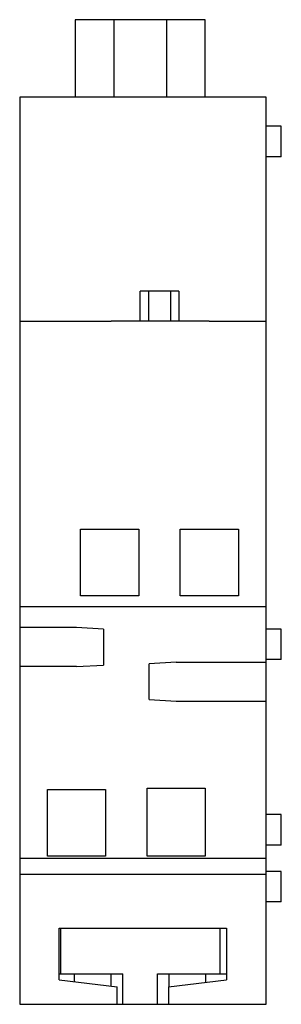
# Model space of a CAD drawing. Header units: millimetres. Extents: x 21.1 to 40, y 6.7 to 77.8.
import ezdxf

# ---------------------------------------------------------------- set-up
doc = ezdxf.new("R2010")
doc.units = ezdxf.units.MM
doc.header["$LTSCALE"] = 5.487714
doc.layers.get('0').update_dxf_attribs({"linetype": 'CONTINUOUS'})

msp = doc.modelspace()

# ---------------------------------------------------------------- linework, layer by layer
at = {"color": 7, "linetype": 'Continuous'}
for p, q in [((25.148, 77.849), (25.148, 72.249)), ((34.526, 77.849), (25.148, 77.849)), ((27.931, 77.849), (27.931, 72.249)), ((31.744, 77.849), (31.744, 72.249)), ((34.526, 72.249), (34.526, 77.849)), ((21.137, 72.249), (21.137, 6.749)), ((38.937, 72.249), (21.137, 72.249)), ((34.562, 72.299), (34.526, 72.299)), ((34.562, 72.249), (34.562, 72.299)), ((38.937, 6.749), (38.937, 72.249)), ((40.037, 70.149), (38.937, 70.149)), ((40.037, 67.949), (40.037, 70.149)), ((40.037, 67.949), (38.937, 67.949)), ((29.837, 56.074), (29.837, 58.249)), ((32.637, 58.249), (29.837, 58.249)), ((30.437, 58.249), (30.437, 56.074)), ((32.037, 58.249), (32.037, 56.074)), ((32.637, 58.249), (32.637, 56.074)), ((27.737, 56.049), (21.137, 56.049)), ((27.737, 56.074), (27.737, 56.049)), ((34.837, 56.074), (27.737, 56.074)), ((34.837, 56.074), (34.837, 56.049)), ((38.937, 56.049), (34.837, 56.049)), ((25.537, 36.249), (25.537, 41.049)), ((25.537, 41.049), (29.737, 41.049)), ((29.737, 41.049), (29.737, 36.249)), ((32.737, 41.049), (36.937, 41.049)), ((32.737, 36.249), (32.737, 41.049)), ((36.937, 41.049), (36.937, 36.249)), ((29.737, 36.249), (25.537, 36.249)), ((36.937, 36.249), (32.737, 36.249)), ((38.937, 35.449), (21.137, 35.449)), ((25.237, 33.949), (21.137, 33.949)), ((27.183, 33.847), (25.237, 33.949)), ((27.183, 33.847), (27.183, 31.251)), ((40.037, 33.849), (38.937, 33.849)), ((40.037, 31.649), (40.037, 33.849)), ((32.437, 31.449), (30.491, 31.347)), ((30.491, 28.751), (30.491, 31.347)), ((32.437, 31.449), (38.937, 31.449)), ((40.037, 31.649), (38.937, 31.649)), ((25.237, 31.149), (21.137, 31.149)), ((25.237, 31.149), (27.183, 31.251)), ((30.491, 28.751), (32.437, 28.649)), ((32.437, 28.649), (38.937, 28.649)), ((23.137, 22.249), (27.337, 22.249)), ((23.137, 17.449), (23.137, 22.249)), ((27.337, 22.249), (27.337, 17.449)), ((30.337, 22.349), (34.537, 22.349)), ((30.337, 17.449), (30.337, 22.349)), ((34.537, 22.349), (34.537, 17.449)), ((40.037, 20.449), (38.937, 20.449)), ((40.037, 18.249), (40.037, 20.449)), ((40.037, 18.249), (38.937, 18.249)), ((38.937, 17.269), (21.137, 17.269)), ((27.337, 17.449), (23.137, 17.449)), ((34.537, 17.449), (30.337, 17.449)), ((21.137, 16.149), (38.937, 16.149)), ((40.037, 16.349), (38.937, 16.349)), ((40.037, 14.149), (40.037, 16.349)), ((40.037, 14.149), (38.937, 14.149)), ((23.987, 12.249), (36.087, 12.249)), ((23.987, 8.522), (23.987, 12.249)), ((24.087, 12.249), (24.087, 8.949)), ((35.587, 12.249), (35.587, 8.949)), ((36.087, 12.249), (36.087, 8.522)), ((23.987, 8.949), (28.587, 8.949)), ((25.087, 8.387), (25.087, 8.949)), ((27.737, 8.062), (27.737, 8.949)), ((28.587, 6.749), (28.587, 8.949)), ((31.087, 8.949), (36.087, 8.949)), ((31.087, 6.749), (31.087, 8.949)), ((31.937, 8.007), (31.937, 8.949)), ((34.587, 8.338), (34.587, 8.949)), ((23.987, 8.522), (28.187, 8.007)), ((28.187, 6.749), (28.187, 8.007)), ((31.887, 8.007), (36.087, 8.522)), ((31.887, 8.007), (31.887, 6.749)), ((21.137, 6.749), (38.937, 6.749))]:
    msp.add_line(p, q, dxfattribs=at)

doc.saveas('drawing.dxf')
